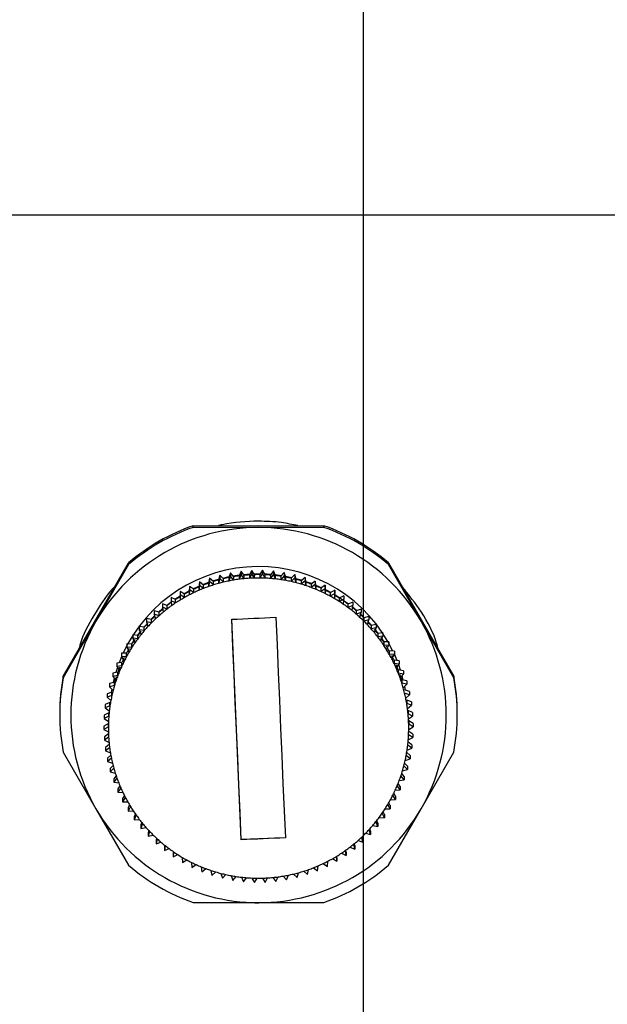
# Model space of a CAD drawing. Header units: millimetres. Extents: x 0 to 1260, y 0 to 891.
# Tile 16 of 56: x 169 to 195, y 655 to 700. Entities that reach past the tile are written whole.
import ezdxf

# ---------------------------------------------------------------- set-up
doc = ezdxf.new("R2010")
doc.units = ezdxf.units.MM
doc.header["$LTSCALE"] = 3
doc.layers.add('FORMAT', color=7, linetype='Continuous')
doc.styles.add('SLDTEXTSTYLE0', font='TXT', dxfattribs={"width": 0.605})
doc.dimstyles.new('SLDDIMSTYLE0', dxfattribs={"dimtxt": 7.704956, "dimasz": 9.906, "dimexe": 0, "dimexo": 0.0625, "dimgap": 1.926239, "dimtad": 1, "dimdec": 1, "dimrnd": 1e-09, "dimzin": 12, "dimdsep": 46, "dimtxsty": 'SLDTEXTSTYLE0', "dimsah": 1, "dimcen": 0.09, "dimadec": 0, "dimazin": 3, "dimtfac": 1, "dimtdec": 1, "dimtmove": 0, "dimatfit": 0, "dimfxl": 1, "dimfrac": 2, "dimtolj": 1, "dimtzin": 12, "dimarcsym": 0})
doc.dimstyles.new('SLDDIMSTYLE4', dxfattribs={"dimtxt": 7.704956, "dimasz": 9.906, "dimexe": 0, "dimexo": 0.0625, "dimgap": 1.926239, "dimtad": 1, "dimdec": 1, "dimrnd": 1e-09, "dimzin": 12, "dimdsep": 46, "dimtxsty": 'SLDTEXTSTYLE0', "dimblk2": 'DOT', "dimsah": 1, "dimcen": 0.09, "dimadec": 0, "dimazin": 3, "dimtfac": 1, "dimtdec": 1, "dimtmove": 0, "dimatfit": 0, "dimfxl": 1, "dimfrac": 2, "dimtolj": 1, "dimtzin": 12, "dimarcsym": 0})

# ---------------------------------------------------------------- blocks, each defined once
blk = doc.blocks.new('_Dot')
at = {"color": 0, "linetype": 'ByBlock', "lineweight": -2}
blk.add_line((-0.5, 0), (-1, 0), dxfattribs=at)
at = {"color": 0, "linetype": 'ByBlock', "const_width": 0.5}
blk.add_lwpolyline([(-0.25, 0, 1), (0.25, 0, 1)], format="xyb", close=True, dxfattribs=at)
blk = doc.blocks.new('_D_5')
at = {"layer": 'FORMAT'}
for p, q in [((143.091, 770.74), (140.446, 770.74)), ((140.446, 770.74), (140.446, 758.907)), ((169.55, 770.74), (172.196, 770.74)), ((172.196, 770.74), (172.196, 758.907)), ((184.421, 641.467), (184.421, 760.143)), ((217.921, 641.467), (217.921, 760.143)), ((140.446, 758.907), (143.091, 758.907)), ((172.196, 758.907), (169.55, 758.907)), ((184.421, 757.143), (134.86, 757.143)), ((184.421, 757.143), (217.921, 757.143)), ((217.921, 757.143), (236.971, 757.143))]:
    blk.add_line(p, q, dxfattribs=at)
blk.add_solid([(184.421, 757.143), (174.515, 758.667), (174.515, 755.619)], dxfattribs=at)
at = {"layer": 'FORMAT', "xscale": 3.048, "yscale": 3.048, "rotation": 180}
blk.add_blockref('_Dot', (217.921, 757.143, 94.894), dxfattribs=at)
at = {"layer": 'FORMAT', "char_height": 7.9375, "attachment_point": 1, "style": 'SLDTEXTSTYLE0'}
for s, insert in [('33,5', (146.031, 782.736)), ('1,319', (143.091, 769.139))]:
    blk.add_mtext(s, dxfattribs=dict(at, insert=insert))
blk = doc.blocks.new('_D_7')
at = {"layer": 'FORMAT'}
for p, q in [((131.786, 641.467), (131.786, 660.517)), ((184.421, 641.467), (128.786, 641.467)), ((131.786, 641.467), (131.786, 607)), ((118.189, 637.463), (118.189, 640.109)), ((118.189, 640.109), (130.022, 640.109)), ((130.022, 640.109), (130.022, 637.463)), ((118.189, 611.005), (118.189, 608.359)), ((130.022, 608.359), (130.022, 611.005)), ((118.189, 608.359), (130.022, 608.359)), ((197.921, 607), (128.786, 607)), ((131.786, 607), (131.786, 587.95))]:
    blk.add_line(p, q, dxfattribs=at)
for points in [[(131.786, 641.467), (133.31, 651.373), (130.262, 651.373)], [(131.786, 607), (130.262, 597.094), (133.31, 597.094)]]:
    blk.add_solid(points, dxfattribs=at)
at = {"layer": 'FORMAT', "char_height": 7.9375, "attachment_point": 1, "rotation": 90, "style": 'SLDTEXTSTYLE0'}
for s, insert in [('1,357', (119.79, 611.005)), ('34,5', (106.193, 613.944))]:
    blk.add_mtext(s, dxfattribs=dict(at, insert=insert))

msp = doc.modelspace()

# ---------------------------------------------------------------- linework, layer by layer
at = {"color": 7, "linetype": 'Continuous', "lineweight": 25}
for p, q in [((148.676171, 690.95081), (287.111407, 690.95081)), ((176.713131, 676.884064), (179.671171, 676.889908)), ((176.713131, 676.808513), (176.713131, 676.884064)), ((179.671171, 676.802669), (176.713131, 676.808513)), ((179.671171, 676.889908), (182.629211, 676.884064)), ((182.629211, 676.808513), (179.671171, 676.802669)), ((182.629211, 676.884064), (182.629211, 676.808513)), ((172.309955, 672.643953), (173.788975, 675.197409)), ((173.788975, 675.121858), (172.309955, 672.556714)), ((173.788975, 675.197409), (173.788975, 675.121858)), ((179.368499, 674.861363), (179.261256, 674.655739)), ((179.368499, 674.861363), (179.368499, 674.708695)), ((179.493123, 674.665764), (179.368499, 674.861363)), ((179.857075, 674.865436), (179.735736, 674.667787)), ((179.857075, 674.865436), (179.857075, 674.712768)), ((179.967738, 674.661629), (179.857075, 674.865436)), ((185.553367, 675.121858), (185.553367, 675.197409)), ((185.553367, 675.197409), (187.032387, 672.643953)), ((187.032387, 672.556714), (185.553367, 675.121858)), ((177.452567, 674.507358), (177.40621, 674.280167)), ((177.452567, 674.507358), (177.452567, 674.35469)), ((177.626329, 674.353655), (177.452567, 674.507358)), ((177.590181, 674.38563), (177.872276, 674.470216)), ((177.921092, 674.645815), (177.858986, 674.422409)), ((177.921092, 674.493147), (177.858986, 674.269741)), ((177.858986, 674.422409), (177.858986, 674.269741)), ((177.921092, 674.645815), (177.921092, 674.493147)), ((178.083699, 674.480377), (177.921092, 674.645815)), ((178.083699, 674.327709), (177.921092, 674.493147)), ((178.048374, 674.516317), (178.337792, 674.581224)), ((178.083699, 674.327709), (178.083699, 674.480377)), ((178.398144, 674.751284), (178.32059, 674.53275)), ((178.398144, 674.598616), (178.32059, 674.380082)), ((178.32059, 674.53275), (178.32059, 674.380082)), ((178.398144, 674.751284), (178.398144, 674.598616)), ((178.548803, 674.574917), (178.398144, 674.751284)), ((178.548803, 674.422249), (178.398144, 674.598616)), ((178.515032, 674.61445), (178.809826, 674.658974)), ((178.548803, 674.422249), (178.548803, 674.574917)), ((178.881398, 674.82325), (178.788774, 674.610653)), ((178.881398, 674.670582), (178.788774, 674.457985)), ((178.788774, 674.610653), (178.788774, 674.457985)), ((178.881398, 674.82325), (178.881398, 674.670582)), ((179.019375, 674.636813), (178.881398, 674.82325)), ((179.019375, 674.484145), (178.881398, 674.670582)), ((178.987816, 674.679457), (179.285965, 674.703114)), ((179.019375, 674.484145), (179.019375, 674.636813)), ((179.368499, 674.708695), (179.261256, 674.503071)), ((179.261256, 674.655739), (179.261256, 674.503071)), ((179.493123, 674.513096), (179.368499, 674.708695)), ((179.464341, 674.710937), (179.763781, 674.713469)), ((179.493123, 674.513096), (179.493123, 674.665764)), ((179.857075, 674.712768), (179.735736, 674.515119)), ((179.735736, 674.667787), (179.735736, 674.515119)), ((179.967738, 674.508962), (179.857075, 674.712768)), ((179.967738, 674.508962), (179.967738, 674.661629)), ((180.344745, 674.835451), (180.209902, 674.64674)), ((180.344745, 674.682783), (180.209902, 674.494072)), ((180.209902, 674.64674), (180.209902, 674.494072)), ((180.344745, 674.835451), (180.344745, 674.682783)), ((180.440908, 674.624429), (180.344745, 674.835451)), ((180.440908, 674.471761), (180.344745, 674.682783)), ((180.418959, 674.672594), (180.714741, 674.633023)), ((180.440908, 674.471761), (180.440908, 674.624429)), ((180.829134, 674.771553), (180.681442, 674.592699)), ((180.829134, 674.618886), (180.681442, 674.440031)), ((180.681442, 674.592699), (180.681442, 674.440031)), ((180.829134, 674.771553), (180.829134, 674.618886)), ((180.910328, 674.554343), (180.829134, 674.771553)), ((180.910328, 674.401675), (180.829134, 674.618886)), ((180.892195, 674.602854), (181.183078, 674.542765)), ((180.910328, 674.401675), (180.910328, 674.554343)), ((181.307881, 674.674054), (181.148061, 674.505928)), ((181.307881, 674.521386), (181.148061, 674.35326)), ((181.148061, 674.505928), (181.148061, 674.35326)), ((181.307881, 674.674054), (181.307881, 674.521386)), ((181.373712, 674.451715), (181.307881, 674.674054)), ((181.373712, 674.299047), (181.307881, 674.521386)), ((181.373712, 674.299047), (181.373712, 674.451715)), ((181.778654, 674.543429), (181.607485, 674.38685)), ((181.778654, 674.543429), (181.778654, 674.390761)), ((181.8288, 674.317043), (181.778654, 674.543429)), ((176.550173, 674.134332), (176.535916, 673.902907)), ((176.550173, 673.981664), (176.535916, 673.750239)), ((176.550173, 674.134332), (176.550173, 673.981664)), ((176.743655, 674.006284), (176.550173, 674.134332)), ((176.743655, 673.853617), (176.550173, 673.981664)), ((176.70826, 674.029709), (176.970287, 674.150732)), ((176.743655, 673.853617), (176.743655, 674.006284)), ((176.99485, 674.336586), (176.96447, 674.106718)), ((176.99485, 674.183918), (176.96447, 673.954051)), ((176.96447, 674.106718), (176.96447, 673.954051)), ((176.99485, 674.336586), (176.99485, 674.183918)), ((177.178921, 674.195367), (176.99485, 674.336586)), ((177.178921, 674.042699), (176.99485, 674.183918)), ((177.142737, 674.223127), (177.415661, 674.326483)), ((177.178921, 674.042699), (177.178921, 674.195367)), ((177.452567, 674.35469), (177.40621, 674.1275)), ((177.40621, 674.280167), (177.40621, 674.1275)), ((177.626329, 674.200987), (177.452567, 674.35469)), ((177.626329, 674.200987), (177.626329, 674.353655)), ((181.778654, 674.390761), (181.607485, 674.234182)), ((181.607485, 674.38685), (181.607485, 674.234182)), ((181.8288, 674.164375), (181.778654, 674.390761)), ((181.818445, 674.36379), (182.093724, 674.264828)), ((181.8288, 674.164375), (181.8288, 674.317043)), ((182.23916, 674.380313), (182.057475, 674.236044)), ((182.057475, 674.236044), (182.057475, 674.083376)), ((182.23916, 674.227645), (182.057475, 674.083376)), ((182.23916, 674.380313), (182.23916, 674.227645)), ((182.273377, 674.150984), (182.23916, 674.380313)), ((182.273377, 673.998316), (182.23916, 674.227645)), ((182.266717, 674.19562), (182.531499, 674.078711)), ((182.273377, 673.998316), (182.273377, 674.150984)), ((182.687155, 674.185502), (182.495839, 674.054246)), ((182.495839, 674.054246), (182.495839, 673.901578)), ((182.687155, 674.032834), (182.495839, 673.901578)), ((182.687155, 674.185502), (182.687155, 674.032834)), ((182.705276, 673.954347), (182.687155, 674.185502)), ((182.705276, 673.801679), (182.687155, 674.032834)), ((182.702004, 673.996085), (182.954671, 673.862467)), ((175.708525, 673.639466), (175.708525, 673.486799)), ((175.917962, 673.539567), (175.708525, 673.639466)), ((175.886674, 673.554491), (176.121058, 673.706074)), ((175.917962, 673.386899), (175.917962, 673.539567)), ((176.1207, 673.901581), (176.1207, 673.748913)), ((176.322652, 673.787329), (176.1207, 673.901581)), ((176.1207, 673.748913), (176.122637, 673.517058)), ((176.322652, 673.634661), (176.1207, 673.748913)), ((176.288889, 673.80643), (176.538438, 673.943841)), ((176.322652, 673.634661), (176.322652, 673.787329)), ((176.535916, 673.902907), (176.535916, 673.750239)), ((182.705276, 673.801679), (182.705276, 673.954347)), ((183.120456, 673.959944), (182.920442, 673.842341)), ((182.920442, 673.842341), (182.920442, 673.689674)), ((183.120456, 673.807277), (182.920442, 673.689674)), ((183.120456, 673.959944), (183.120456, 673.807277)), ((183.122393, 673.72809), (183.120456, 673.959944)), ((183.122393, 673.575422), (183.120456, 673.807277)), ((183.122075, 673.766193), (183.749019, 673.34441)), ((183.122393, 673.575422), (183.122393, 673.72809)), ((183.536953, 673.70474), (183.329214, 673.601362)), ((183.329214, 673.601362), (183.329214, 673.448694)), ((183.536953, 673.552072), (183.329214, 673.448694)), ((183.522696, 673.320647), (183.536953, 673.552072)), ((183.536953, 673.70474), (183.536953, 673.552072)), ((175.141401, 672.970132), (175.325495, 673.130649)), ((175.315655, 673.349266), (175.315655, 673.196598)), ((175.531558, 673.264206), (175.315655, 673.349266)), ((175.315655, 673.196598), (175.349872, 672.96727)), ((175.531558, 673.111538), (175.315655, 673.196598)), ((175.531558, 673.111538), (175.531558, 673.264206)), ((175.708525, 673.486799), (175.726646, 673.255644)), ((175.917962, 673.386899), (175.708525, 673.486799)), ((183.934616, 673.421131), (183.720165, 673.332483)), ((183.720165, 673.332483), (183.720165, 673.179815)), ((183.934616, 673.268463), (183.720165, 673.179815)), ((183.904235, 673.038596), (183.934616, 673.268463)), ((183.926286, 673.205436), (184.116351, 673.045346)), ((183.934616, 673.421131), (183.934616, 673.268463)), ((184.311508, 673.1105), (184.09139, 673.037013)), ((184.311508, 673.1105), (184.311508, 672.957832)), ((170.830935, 670.07881), (172.309955, 672.643953)), ((174.595386, 672.690393), (174.595386, 672.537725)), ((174.821036, 672.63618), (174.595386, 672.690393)), ((174.801909, 672.640776), (174.961387, 672.801258)), ((174.821036, 672.483512), (174.821036, 672.63618)), ((174.944006, 673.032394), (174.944006, 672.879726)), ((175.165321, 672.962587), (174.944006, 673.032394)), ((174.944006, 672.879726), (174.994151, 672.653341)), ((175.165321, 672.809919), (174.944006, 672.879726)), ((175.165321, 672.809919), (175.165321, 672.962587)), ((178.8883, 662.670683), (178.455912, 672.651822)), ((184.09139, 673.037013), (184.09139, 672.884345)), ((184.311508, 672.957832), (184.09139, 672.884345)), ((184.265151, 672.730642), (184.311508, 672.957832)), ((184.665793, 672.77436), (184.441079, 672.716392)), ((184.441079, 672.716392), (184.441079, 672.563724)), ((184.665793, 672.77436), (184.665793, 672.621692)), ((187.032387, 672.643953), (188.511407, 670.07881)), ((172.309955, 672.556714), (170.830935, 670.003259)), ((174.271495, 672.32493), (174.271495, 672.172262)), ((174.500381, 672.286575), (174.271495, 672.32493)), ((174.500381, 672.133907), (174.500381, 672.286575)), ((174.821036, 672.483512), (174.595386, 672.537725)), ((174.595386, 672.537725), (174.661217, 672.315386)), ((184.665793, 672.621692), (184.441079, 672.563724)), ((184.603686, 672.398286), (184.665793, 672.621692)), ((184.641279, 672.533514), (184.782578, 672.374962)), ((184.995744, 672.414349), (184.767531, 672.372182)), ((184.767531, 672.372182), (184.767531, 672.219514)), ((184.995744, 672.261681), (184.767531, 672.219514)), ((184.91819, 672.043147), (184.995744, 672.261681)), ((184.995744, 672.414349), (184.995744, 672.261681)), ((188.511407, 670.003259), (187.032387, 672.556714)), ((173.973911, 671.937786), (173.973911, 671.785118)), ((174.204918, 671.915475), (173.973911, 671.937786)), ((174.204918, 671.762807), (173.973911, 671.785118)), ((173.973911, 671.785118), (174.070074, 671.574095)), ((174.197202, 671.91622), (174.310344, 672.068335)), ((174.204918, 671.762807), (174.204918, 671.915475)), ((174.500381, 672.133907), (174.271495, 672.172262)), ((174.271495, 672.172262), (174.35269, 671.955052)), ((184.959929, 672.160762), (185.078342, 672.007103)), ((185.299755, 672.03222), (185.069153, 672.006061)), ((185.069153, 672.006061), (185.069153, 671.853393)), ((185.299755, 671.879553), (185.069153, 671.853393)), ((185.20713, 671.666956), (185.299755, 671.879553)), ((185.299755, 672.03222), (185.299755, 671.879553)), ((173.704083, 671.530845), (173.704083, 671.378177)), ((173.936085, 671.524688), (173.704083, 671.530845)), ((173.936085, 671.37202), (173.704083, 671.378177)), ((173.704083, 671.378177), (173.814746, 671.17437)), ((173.934785, 671.524722), (174.026859, 671.668928)), ((173.936085, 671.37202), (173.936085, 671.524688)), ((185.576343, 671.629836), (185.344477, 671.619811)), ((185.344477, 671.619811), (185.344477, 671.467143)), ((185.576343, 671.477168), (185.344477, 671.467143)), ((185.469101, 671.271544), (185.576343, 671.477168)), ((185.576343, 671.629836), (185.576343, 671.477168)), ((173.467551, 670.946794), (173.358812, 670.677619)), ((173.695193, 671.116117), (173.463327, 671.106092)), ((173.463327, 671.106092), (173.463327, 670.953424)), ((173.695193, 670.96345), (173.463327, 670.953424)), ((173.463327, 670.953424), (173.587951, 670.757826)), ((173.695193, 670.96345), (173.695193, 671.116117)), ((185.592161, 671.215314), (185.592161, 671.062646)), ((185.824163, 671.209156), (185.592161, 671.215314)), ((185.824163, 671.056489), (185.592161, 671.062646)), ((185.702824, 670.858839), (185.824163, 671.056489)), ((185.824163, 671.209156), (185.824163, 671.056489)), ((185.943045, 670.781789), (185.824163, 671.061771)), ((173.284158, 670.470575), (173.208789, 670.236484)), ((173.483416, 670.691755), (173.252814, 670.665595)), ((173.252814, 670.665595), (173.252814, 670.512927)), ((173.483416, 670.539087), (173.252814, 670.512927)), ((173.252814, 670.512927), (173.390792, 670.32649)), ((173.483416, 670.539087), (173.483416, 670.691755)), ((185.810999, 670.794542), (185.810999, 670.641874)), ((186.042005, 670.772231), (185.810999, 670.794542)), ((186.042005, 670.619563), (185.810999, 670.641874)), ((185.907162, 670.430852), (186.042005, 670.619563)), ((186.100528, 670.342685), (186.017682, 670.585523)), ((186.042005, 670.772231), (186.042005, 670.619563)), ((170.830935, 670.003259), (170.830935, 670.07881)), ((173.301784, 670.253667), (173.073571, 670.2115)), ((173.073571, 670.2115), (173.073571, 670.058832)), ((173.301784, 670.100999), (173.073571, 670.058832)), ((173.073571, 670.058832), (173.22423, 669.882465)), ((173.137794, 669.983651), (173.09011, 669.788234)), ((173.301784, 670.100999), (173.301784, 670.253667)), ((185.999924, 670.359544), (185.999924, 670.206876)), ((186.22881, 670.321189), (185.999924, 670.359544)), ((186.22881, 670.168521), (185.999924, 670.206876)), ((186.081118, 669.989666), (186.22881, 670.168521)), ((186.226717, 669.895934), (186.172952, 670.100877)), ((186.22881, 670.321189), (186.22881, 670.168521)), ((188.511407, 670.07881), (188.511407, 670.003259)), ((173.151184, 669.803989), (172.926471, 669.74602)), ((172.926471, 669.74602), (172.926471, 669.593353)), ((173.151184, 669.651321), (172.926471, 669.593353)), ((172.926471, 669.593353), (173.089077, 669.427915)), ((173.151184, 669.651321), (173.151184, 669.803989)), ((186.158016, 669.912439), (186.158016, 669.759772)), ((186.383666, 669.858226), (186.158016, 669.912439)), ((186.383666, 669.705559), (186.158016, 669.759772)), ((186.223846, 669.537432), (186.383666, 669.705559)), ((186.321464, 669.443749), (186.29081, 669.607876)), ((186.383666, 669.858226), (186.383666, 669.705559)), ((173.032348, 669.34491), (172.81223, 669.271423)), ((172.81223, 669.271423), (172.81223, 669.118755)), ((173.032348, 669.192242), (172.81223, 669.118755)), ((172.81223, 669.118755), (172.985992, 668.965052)), ((173.02893, 669.48911), (173.002885, 669.335074)), ((173.032348, 669.192242), (173.032348, 669.34491)), ((186.50582, 669.3856), (186.284504, 669.455407)), ((186.50582, 669.232932), (186.284504, 669.302739)), ((186.33465, 669.076353), (186.50582, 669.232932)), ((186.50582, 669.3856), (186.50582, 669.232932)), ((172.945856, 668.878668), (172.731405, 668.79002)), ((172.731405, 668.79002), (172.731405, 668.637352)), ((172.945856, 668.726001), (172.731405, 668.637352)), ((172.731405, 668.637352), (172.915476, 668.496133)), ((172.945856, 668.726001), (172.945856, 668.878668)), ((186.378773, 668.990672), (186.378773, 668.838004)), ((186.594676, 668.905612), (186.378773, 668.990672)), ((186.594676, 668.752944), (186.378773, 668.838004)), ((186.41299, 668.608675), (186.594676, 668.752944)), ((186.594676, 668.905612), (186.594676, 668.752944)), ((170.671171, 668.392154), (170.671171, 668.316603)), ((172.89213, 668.407535), (172.684391, 668.304157)), ((172.684391, 668.304157), (172.684391, 668.151489)), ((172.89213, 668.254867), (172.684391, 668.151489)), ((172.89213, 668.254867), (172.89213, 668.407535)), ((186.440364, 668.5205), (186.440364, 668.367832)), ((186.649801, 668.420601), (186.440364, 668.5205)), ((186.649801, 668.267933), (186.440364, 668.367832)), ((186.458485, 668.136677), (186.649801, 668.267933)), ((186.649801, 668.420601), (186.649801, 668.267933)), ((188.671171, 668.316603), (188.671171, 668.392154)), ((172.871429, 667.933805), (172.671415, 667.816202)), ((172.671415, 667.816202), (172.671415, 667.663534)), ((172.871429, 667.781137), (172.671415, 667.663534)), ((172.684391, 668.151489), (172.877873, 668.023442)), ((172.871429, 667.781137), (172.871429, 667.933805)), ((186.468976, 668.047181), (186.468976, 667.894513)), ((186.670927, 667.932929), (186.468976, 668.047181)), ((186.670927, 667.780261), (186.468976, 667.894513)), ((186.470912, 667.662658), (186.670927, 667.780261)), ((186.670927, 667.932929), (186.670927, 667.780261)), ((172.671415, 667.663534), (172.873366, 667.549282)), ((172.876433, 667.454692), (172.692541, 667.32853)), ((172.692541, 667.32853), (172.692541, 667.175862)), ((172.883857, 667.307118), (172.692541, 667.175862)), ((186.450212, 667.188928), (186.657951, 667.292306)), ((186.657951, 667.292306), (186.464469, 667.420353)), ((186.657951, 667.444974), (186.469465, 667.569715)), ((186.657951, 667.444974), (186.657951, 667.292306)), ((172.692541, 667.175862), (172.901978, 667.075963)), ((172.912462, 666.974376), (172.747666, 666.843519)), ((172.747666, 666.843519), (172.747666, 666.690851)), ((172.929352, 666.83512), (172.747666, 666.690851)), ((186.610936, 666.806443), (186.426866, 666.947662)), ((186.610936, 666.959111), (186.4416, 667.089026)), ((186.610936, 666.959111), (186.610936, 666.806443)), ((170.830935, 666.629948), (172.309955, 664.064804)), ((172.747666, 666.690851), (172.963568, 666.605791)), ((172.982589, 666.497147), (172.836522, 666.363531)), ((186.530112, 666.32504), (186.35635, 666.478743)), ((186.530112, 666.477708), (186.379612, 666.610834)), ((186.396485, 666.717795), (186.610936, 666.806443)), ((186.530112, 666.477708), (186.530112, 666.32504)), ((187.032387, 664.064804), (188.511407, 666.629948)), ((173.007692, 666.367442), (172.836522, 666.210863)), ((172.836522, 666.363531), (172.836522, 666.210863)), ((172.836522, 666.210863), (173.057838, 666.141056)), ((173.086594, 666.025471), (172.958676, 665.890905)), ((186.415871, 665.850443), (186.253265, 666.015881)), ((186.415871, 666.00311), (186.283677, 666.137607)), ((186.309993, 666.251553), (186.530112, 666.32504)), ((186.415871, 666.00311), (186.415871, 665.850443)), ((173.118496, 665.906363), (172.958676, 665.738237)), ((172.958676, 665.890905), (172.958676, 665.738237)), ((172.958676, 665.738237), (173.184326, 665.684024)), ((173.224071, 665.561804), (173.113532, 665.427942)), ((186.268771, 665.384963), (186.118112, 665.56133)), ((186.268771, 665.537631), (186.154156, 665.671803)), ((186.191158, 665.792474), (186.415871, 665.850443)), ((186.268771, 665.537631), (186.268771, 665.384963)), ((173.261224, 665.454129), (173.113532, 665.275274)), ((173.113532, 665.427942), (173.113532, 665.275274)), ((173.113532, 665.275274), (173.342418, 665.236919)), ((173.394426, 665.108576), (173.300337, 664.9769)), ((186.089528, 664.930868), (185.95155, 665.117305)), ((186.089528, 665.083536), (185.991598, 665.21586)), ((186.040558, 665.342796), (186.268771, 665.384963)), ((186.089528, 665.083536), (186.089528, 664.930868)), ((173.43518, 665.012944), (173.300337, 664.824232)), ((173.300337, 664.9769), (173.300337, 664.824232)), ((173.300337, 664.824232), (173.531343, 664.801921)), ((173.596882, 664.668173), (173.518179, 664.539974)), ((185.879015, 664.490371), (185.754391, 664.685969)), ((185.879015, 664.643039), (185.796737, 664.772176)), ((185.858926, 664.904708), (186.089528, 664.930868)), ((185.879015, 664.643039), (185.879015, 664.490371)), ((173.639518, 664.584956), (173.518179, 664.387307)), ((173.518179, 664.539974), (173.518179, 664.387307)), ((173.518179, 664.387307), (173.750181, 664.381149)), ((173.830478, 664.242927), (173.765999, 664.119295)), ((173.873241, 664.172251), (173.765999, 663.966627)), ((185.638258, 664.065618), (185.527596, 664.269425)), ((185.638258, 664.218286), (185.570488, 664.343097)), ((185.638258, 664.218286), (185.638258, 664.065618)), ((185.647149, 664.480346), (185.879015, 664.490371)), ((172.309955, 664.064804), (173.788975, 661.511349)), ((173.765999, 664.119295), (173.765999, 663.966627)), ((173.765999, 663.966627), (173.997865, 663.976652)), ((174.094078, 663.835095), (174.042587, 663.716911)), ((174.135211, 663.776839), (174.042587, 663.564243)), ((174.042587, 663.716911), (174.042587, 663.564243)), ((185.368431, 663.658677), (185.272268, 663.8697)), ((185.368431, 663.811345), (185.313949, 663.930901)), ((185.368431, 663.811345), (185.368431, 663.658677)), ((185.406257, 664.071775), (185.638258, 664.065618)), ((185.553367, 661.511349), (187.032387, 664.064804)), ((174.042587, 663.564243), (174.273189, 663.590403)), ((174.386369, 663.44685), (174.346598, 663.334782)), ((174.424152, 663.400648), (174.346598, 663.182114)), ((174.346598, 663.334782), (174.346598, 663.182114)), ((184.841961, 663.309888), (185.070847, 663.271533)), ((185.070847, 663.271533), (184.989652, 663.488743)), ((185.070847, 663.424201), (185.02839, 663.537781)), ((185.070847, 663.424201), (185.070847, 663.271533)), ((185.137424, 663.680988), (185.368431, 663.658677)), ((174.346598, 663.182114), (174.574811, 663.224281)), ((174.705876, 663.080263), (174.676549, 662.974771)), ((174.738656, 663.045509), (174.676549, 662.822103)), ((174.676549, 662.974771), (174.676549, 662.822103)), ((174.676549, 662.822103), (174.901262, 662.880071)), ((184.521305, 662.960283), (184.746956, 662.90607)), ((184.746956, 662.90607), (184.681125, 663.128409)), ((184.746956, 663.058738), (184.715247, 663.165833)), ((184.746956, 663.058738), (184.746956, 662.90607)), ((175.050964, 662.737289), (175.030834, 662.638631)), ((175.077191, 662.713153), (175.030834, 662.485963)), ((175.030834, 662.638631), (175.030834, 662.485963)), ((175.030834, 662.485963), (175.250952, 662.55945)), ((175.419853, 662.419756), (175.407726, 662.328)), ((175.438107, 662.405199), (175.407726, 662.175332)), ((180.88643, 662.757078), (178.8883, 662.670683)), ((178.8883, 662.668805), (178.8883, 662.670683)), ((184.026686, 662.247197), (183.99247, 662.476526)), ((184.026686, 662.399865), (184.01275, 662.493267)), ((184.026686, 662.399865), (184.026686, 662.247197)), ((184.177021, 662.633876), (184.398336, 662.564069)), ((184.398336, 662.564069), (184.34819, 662.790455)), ((184.398336, 662.716737), (184.376118, 662.817042)), ((184.398336, 662.716737), (184.398336, 662.564069)), ((175.407726, 662.328), (175.407726, 662.175332)), ((175.407726, 662.175332), (175.622177, 662.26398)), ((175.810623, 662.129354), (175.805389, 662.044391)), ((175.819645, 662.123148), (175.805389, 661.891723)), ((175.805389, 662.044391), (175.805389, 661.891723)), ((175.805389, 661.891723), (176.013128, 661.995101)), ((183.221642, 661.694882), (183.219705, 661.926737)), ((183.221642, 661.84755), (183.220974, 661.927513)), ((183.42438, 662.056896), (183.633817, 661.956997)), ((183.633817, 661.956997), (183.615696, 662.188151)), ((183.633817, 662.109664), (183.627031, 662.196233)), ((183.633817, 662.109664), (183.633817, 661.956997)), ((183.810784, 662.332257), (184.026686, 662.247197)), ((176.219949, 661.868373), (176.221886, 661.636519)), ((176.221886, 661.636519), (176.4219, 661.754122)), ((176.637066, 661.642116), (176.655187, 661.410961)), ((176.655187, 661.410961), (176.846503, 661.542217)), ((182.347491, 661.259877), (182.377872, 661.489745)), ((182.598687, 661.590179), (182.792169, 661.462131)), ((182.792169, 661.462131), (182.806426, 661.693556)), ((183.01969, 661.809134), (183.221642, 661.694882)), ((183.221642, 661.84755), (183.221642, 661.694882)), ((177.068965, 661.445479), (177.103182, 661.21615)), ((177.103182, 661.21615), (177.284867, 661.360419)), ((177.513542, 661.27942), (177.563688, 661.053035)), ((177.563688, 661.053035), (177.734857, 661.209614)), ((177.96863, 661.144748), (178.034461, 660.922409)), ((178.034461, 660.922409), (178.194281, 661.090535)), ((178.432013, 661.04212), (178.513208, 660.82491)), ((180.944198, 660.845179), (181.021752, 661.063713)), ((181.258643, 661.116086), (181.421249, 660.950648)), ((181.421249, 660.950648), (181.483356, 661.174054)), ((181.716013, 661.242808), (181.889775, 661.089105)), ((181.889775, 661.089105), (181.936131, 661.316296)), ((182.163421, 661.401096), (182.347491, 661.259877)), ((178.513208, 660.82491), (178.660899, 661.003764)), ((178.901434, 660.972034), (178.997597, 660.761012)), ((178.997597, 660.761012), (179.13244, 660.949723)), ((179.374604, 660.934834), (179.485267, 660.731027)), ((179.485267, 660.731027), (179.606606, 660.928676)), ((179.849219, 660.930699), (179.973843, 660.7351)), ((179.973843, 660.7351), (180.081085, 660.940724)), ((180.322967, 660.95965), (180.460944, 660.773213)), ((180.460944, 660.773213), (180.553568, 660.98581)), ((180.793539, 661.021546), (180.944198, 660.845179)), ((176.713131, 659.824693), (179.671171, 659.818849)), ((179.327078, 659.819529), (179.671171, 659.798899)), ((179.671171, 659.818849), (182.629211, 659.824693))]:
    msp.add_line(p, q, dxfattribs=at)
at = {"color": 7, "linetype": 'Continuous', "lineweight": 25, "flags": 128}
for points in [[(179.942198, 674.708665), (180.063649, 674.702695), (180.240845, 674.690044)], [(181.359487, 674.499756), (181.607093, 674.430803), (181.643506, 674.4198)], [(175.503564, 673.275235), (175.64035, 673.379706), (175.712757, 673.432815)], [(178.455912, 672.649944), (178.705576, 672.660325), (178.955327, 672.670828), (179.205137, 672.681453), (179.454977, 672.692196), (179.704816, 672.703058), (179.954626, 672.714036), (180.204378, 672.72513), (180.454041, 672.736339)], [(178.8883, 662.668805), (178.834793, 663.893755), (178.780822, 665.132294), (178.726542, 666.380896), (178.672106, 667.636004), (178.617671, 668.894044), (178.56339, 670.151433), (178.509419, 671.404589), (178.455912, 672.649944)], [(180.454041, 672.736339), (180.507549, 671.490984), (180.56152, 670.237828), (180.6158, 668.980439), (180.670236, 667.7224), (180.724671, 666.467292), (180.778952, 665.21869), (180.832922, 663.98015), (180.88643, 662.7552)], [(184.296115, 672.882392), (184.303302, 672.875627), (184.461414, 672.721638)], [(174.486687, 672.28887), (174.500371, 672.305215), (174.6224, 672.446488)], [(185.250385, 671.766237), (185.310714, 671.676183), (185.347344, 671.619935)], [(180.88643, 662.7552), (180.636766, 662.743992), (180.387015, 662.732898), (180.137205, 662.721919), (179.887365, 662.711057), (179.637526, 662.700314), (179.387715, 662.68969), (179.137964, 662.679186), (178.8883, 662.668805)]]:
    msp.add_lwpolyline(points, dxfattribs=at)
at = {"color": 7, "linetype": 'Continuous', "lineweight": 25}
for centre, radius, start, end in [((179.669645, 668.301264), 8.501406, 89.9897167, 149.9630452), ((179.6691, 668.381164), 9.002059, 109.1696218, 130.7831401), ((179.6691, 668.305613), 9.002059, 109.1696218, 130.7831401), ((179.672697, 668.301264), 8.501406, 30.0369548, 90.0102833), ((179.673242, 668.381164), 9.002059, 49.2168599, 70.8303782), ((179.673242, 668.305613), 9.002059, 49.2168599, 70.8303782), ((179.671193, 668.2808), 6.752307, 25.7188751, 155.2342624), ((179.670876, 667.863147), 6.804914, 105.4419559, 107.4847273), ((179.671041, 667.862512), 6.80557, 101.4453506, 103.4879908), ((179.671093, 667.709585), 6.805835, 99.4914947, 101.445352), ((179.67113, 667.862036), 6.806055, 97.4489518, 99.4914951), ((179.67113, 667.709368), 6.806055, 97.4489518, 99.4914951), ((179.671152, 667.709195), 6.80623, 95.4951714, 97.4489531), ((179.671165, 667.861735), 6.806359, 93.4526895, 95.495172), ((179.671165, 667.709067), 6.806359, 93.4526895, 95.495172), ((179.67117, 667.708985), 6.806441, 91.4989493, 93.4526906), ((179.671171, 667.861618), 6.806476, 89.4564911, 91.4989501), ((179.671171, 667.70895), 6.806476, 89.4564911, 91.4989501), ((179.671171, 667.708962), 6.806463, 87.5027549, 89.456492), ((179.671174, 667.86169), 6.806404, 85.4602825, 87.502756), ((179.671174, 667.709022), 6.806404, 85.4602825, 87.502756), ((179.671182, 667.709128), 6.806297, 83.5065144, 85.4602832), ((179.6712, 667.861948), 6.806144, 81.4639903, 83.5065156), ((179.6712, 667.70928), 6.806144, 81.4639903, 83.5065156), ((179.671229, 667.709476), 6.805946, 79.5101546, 81.4639907), ((179.671274, 667.862383), 6.805702, 77.4675422, 79.510156), ((179.671419, 667.862982), 6.805086, 73.4708692, 75.5136062), ((179.670251, 667.864804), 6.803143, 113.4360447, 115.4791708), ((179.670448, 667.711681), 6.803638, 111.4817685, 113.4360464), ((179.670617, 667.863919), 6.8041, 109.4388337, 111.4817681), ((179.670617, 667.711252), 6.8041, 109.4388337, 111.4817681), ((179.670759, 667.71085), 6.804526, 107.4847274, 109.4388353), ((179.670876, 667.710479), 6.804914, 105.4419559, 107.4847273), ((179.670969, 667.710143), 6.805263, 103.4879907, 105.4419574), ((179.671041, 667.709845), 6.80557, 101.4453506, 103.4879908), ((179.671274, 667.709716), 6.805702, 77.4675422, 79.510156), ((179.671336, 667.709996), 6.805415, 75.5136047, 77.4675424), ((179.671419, 667.710314), 6.805086, 73.4708692, 75.5136062), ((179.671524, 667.710669), 6.804717, 71.5167978, 73.4708691), ((179.671653, 667.863724), 6.804308, 69.4739066, 71.5167994), ((179.671653, 667.711056), 6.804308, 69.4739066, 71.5167994), ((179.671809, 667.711473), 6.803863, 67.5196715, 69.4739063), ((179.671993, 667.864584), 6.803384, 65.4765953, 67.5196732), ((179.671993, 667.711916), 6.803384, 65.4765953, 67.5196732), ((179.669168, 667.866792), 6.800877, 121.431676, 123.4752558), ((179.669168, 667.714124), 6.800877, 121.431676, 123.4752558), ((179.669483, 667.713609), 6.801481, 119.4769866, 121.4316777), ((179.669769, 667.865771), 6.802061, 117.4336432, 119.4769858), ((179.669769, 667.713103), 6.802061, 117.4336432, 119.4769858), ((179.670025, 667.712611), 6.802616, 115.4791713, 117.4336449), ((179.670251, 667.712136), 6.803143, 113.4360447, 115.4791708), ((179.672205, 667.712381), 6.802872, 63.5221702, 65.4765948), ((179.672447, 667.865534), 6.80233, 61.4788831, 63.5221719), ((179.672447, 667.712866), 6.80233, 61.4788831, 63.5221719), ((179.672718, 667.713366), 6.801762, 59.524245, 61.4788824), ((179.673019, 667.866545), 6.801169, 57.4807253, 59.5242468), ((179.673019, 667.713877), 6.801169, 57.4807253, 59.5242468), ((179.667632, 667.868867), 6.798294, 129.4291886, 131.4732862), ((179.668055, 667.715685), 6.798959, 127.4740157, 129.4291902), ((179.668453, 667.867834), 6.799613, 125.4301814, 127.4740145), ((179.668453, 667.715166), 6.799613, 125.4301814, 127.4740145), ((179.668824, 667.714644), 6.800254, 123.4752568, 125.4301831), ((179.67335, 667.714395), 6.800554, 55.5258556, 57.4807243), ((179.673708, 667.867584), 6.799921, 53.482086, 55.5258573), ((179.673708, 667.714916), 6.799921, 53.482086, 55.5258573), ((179.674094, 667.715437), 6.799273, 51.5269706, 53.4820848), ((179.674505, 667.868622), 6.798613, 49.4829386, 51.5269723), ((179.666722, 667.869862), 6.796945, 133.428717, 135.4730851), ((179.666722, 667.717194), 6.796945, 133.428717, 135.4730851), ((179.667187, 667.716703), 6.797621, 131.4732875, 133.4287185), ((179.667632, 667.716199), 6.798294, 129.4291886, 131.4732862), ((179.674505, 667.715954), 6.798613, 49.4829386, 51.5269723), ((179.674939, 667.716463), 6.797943, 47.5275682, 49.4829373), ((179.675395, 667.869629), 6.797268, 45.4832666, 47.5275697), ((179.675395, 667.716961), 6.797268, 45.4832666, 47.5275697), ((179.656265, 668.310759), 8.48507, 149.97333, 210.02667), ((179.665742, 667.870794), 6.795592, 137.4287759, 139.4734152), ((179.665742, 667.718126), 6.795592, 137.4287759, 139.4734152), ((179.666239, 667.717669), 6.796267, 135.4730865, 137.4287773), ((179.67587, 667.717444), 6.796591, 43.5276365, 45.4832651), ((179.676361, 667.870578), 6.795914, 41.4830633, 43.527638), ((179.676361, 667.71791), 6.795914, 41.4830633, 43.527638), ((179.676864, 667.718355), 6.795242, 39.5271743, 41.4830617), ((179.677377, 667.871446), 6.794577, 37.4823326, 39.5271756), ((179.686076, 668.310759), 8.48507, 329.97333, 30.02667), ((179.664196, 667.719358), 6.793615, 143.4742719, 145.4304716), ((179.664717, 667.87164), 6.794263, 141.4293642, 143.4742702), ((179.664717, 667.718972), 6.794263, 141.4293642, 143.4742702), ((179.665233, 667.718561), 6.794923, 139.4734168, 141.4293654), ((179.677377, 667.718779), 6.794577, 37.4823326, 39.5271756), ((179.677896, 667.719177), 6.793923, 35.5261904, 37.482331), ((179.678418, 667.872217), 6.793283, 33.4810888, 35.5261915), ((179.662647, 667.873016), 6.791775, 149.4320736, 151.4774789), ((179.663158, 667.720047), 6.792368, 147.4756353, 149.4320744), ((179.663675, 667.872385), 6.792982, 145.4304706, 147.4756336), ((179.663675, 667.719717), 6.792982, 145.4304706, 147.4756336), ((179.678418, 667.719549), 6.793283, 33.4810888, 35.5261915), ((179.678937, 667.719893), 6.792659, 31.5247038, 33.481087), ((179.679452, 667.872876), 6.792056, 29.4793558, 31.5247047), ((179.661664, 667.87353), 6.790666, 153.4341421, 155.4797702), ((179.662148, 667.72062), 6.791207, 151.4774806, 153.4341427), ((179.662647, 667.720349), 6.791775, 149.4320736, 151.4774789), ((179.679452, 667.720208), 6.792056, 29.4793558, 31.5247047), ((179.679957, 667.720494), 6.791475, 27.5227435, 29.479354), ((179.680449, 667.873418), 6.790921, 25.4771673, 27.5227442), ((179.680449, 667.72075), 6.790921, 25.4771673, 27.5227442), ((179.660756, 667.873926), 6.789675, 157.4366359, 159.4824631), ((179.661198, 667.721075), 6.790154, 155.479772, 157.4366363), ((179.661664, 667.720862), 6.790666, 153.4341421, 155.4797702), ((179.680924, 667.720977), 6.790395, 23.5203475, 25.4771656), ((179.681377, 667.873842), 6.7899, 21.474566, 23.5203479), ((179.681377, 667.721174), 6.7899, 21.474566, 23.5203479), ((179.654319, 668.392143), 8.983148, 169.1779695, 179.9999277), ((179.654224, 668.316603), 8.983053, 169.1779277, 190.8220723), ((179.659953, 667.874212), 6.788822, 161.4395065, 163.485505), ((179.660339, 667.721415), 6.78923, 159.4824647, 161.4395067), ((179.660756, 667.721259), 6.789675, 157.4366359, 159.4824631), ((179.681807, 667.721343), 6.789438, 19.5175624, 21.4745643), ((179.682208, 667.874153), 6.789013, 17.4716024, 19.5175626), ((179.682208, 667.721486), 6.789013, 17.4716024, 19.5175626), ((179.688023, 668.392143), 8.983148, 0.0000723, 10.8220305), ((179.688117, 668.316603), 8.983053, 349.1779277, 10.8220723), ((179.659599, 667.72165), 6.788453, 163.4855065, 165.4426979), ((179.659953, 667.721544), 6.788822, 161.4395065, 163.485505), ((179.682578, 667.721602), 6.788624, 15.5144425, 17.4716008), ((179.682914, 667.721695), 6.788276, 13.4683343, 15.5144424), ((179.659, 667.721795), 6.787837, 167.4888381, 169.4461478), ((179.65928, 667.721732), 6.788124, 165.442698, 167.4888367), ((179.683213, 667.721767), 6.787969, 11.5110484, 13.4683328), ((179.683471, 667.72182), 6.787705, 9.4648252, 11.5110482), ((179.658565, 667.721869), 6.787396, 171.4923946, 173.4497892), ((179.658762, 667.721839), 6.787594, 169.4461481, 171.4923933), ((179.683688, 667.721856), 6.787485, 7.5074465, 9.4648239), ((179.658307, 667.721895), 6.787136, 175.4961068, 177.4535512), ((179.658413, 667.721886), 6.787243, 173.4497898, 175.4961056), ((179.683862, 667.721879), 6.78731, 5.4611437, 7.507446), ((179.68399, 667.721891), 6.787181, 3.5037067, 5.4611425), ((179.658235, 667.721898), 6.787064, 179.4999021, 181.4573603), ((179.658248, 667.721897), 6.787077, 177.453552, 179.4999012), ((179.684071, 667.721897), 6.787099, 1.4573613, 3.503706), ((179.684107, 667.721898), 6.787064, 359.4999021, 1.4573603), ((179.65827, 667.721899), 6.787099, 181.4573613, 183.503706), ((179.658352, 667.721904), 6.787181, 183.5037067, 185.4611425), ((179.684035, 667.721901), 6.787136, 355.4961068, 357.4535512), ((179.684094, 667.721898), 6.787077, 357.453552, 359.4999012), ((179.65848, 667.721916), 6.78731, 185.4611437, 187.507446), ((179.658654, 667.721939), 6.787485, 187.5074465, 189.4648239), ((179.683777, 667.721927), 6.787396, 351.4923947, 353.4497892), ((179.683928, 667.721909), 6.787243, 353.4497898, 355.4961056), ((179.658871, 667.721975), 6.787705, 189.4648252, 191.5110482), ((179.683341, 667.722001), 6.787837, 347.4888381, 349.4461478), ((179.68358, 667.721956), 6.787594, 349.4461481, 351.4923933), ((179.659129, 667.722028), 6.787969, 191.5110484, 193.4683328), ((179.659428, 667.7221), 6.788276, 193.4683343, 195.5144424), ((179.682743, 667.722146), 6.788453, 343.4855065, 345.4426979), ((179.683061, 667.722063), 6.788124, 345.442698, 347.4888367), ((179.659764, 667.722193), 6.788624, 195.5144425, 197.4716008), ((179.660134, 667.72231), 6.789013, 197.4716024, 199.5175626), ((179.682003, 667.722381), 6.78923, 339.4824647, 341.4395067), ((179.682389, 667.722251), 6.788822, 341.4395065, 343.485505), ((179.660535, 667.722452), 6.789438, 199.5175624, 201.4745643), ((179.660964, 667.722621), 6.7899, 201.474566, 203.5203479), ((179.681143, 667.72272), 6.790154, 335.479772, 337.4366363), ((179.681586, 667.722537), 6.789675, 337.4366359, 339.4824631), ((179.661418, 667.722818), 6.790395, 203.5203475, 205.4771656), ((179.661893, 667.723045), 6.790921, 205.4771673, 207.5227442), ((179.680194, 667.723175), 6.791207, 331.4774806, 333.4341427), ((179.680678, 667.722933), 6.790666, 333.4341421, 335.4797702), ((179.662385, 667.723301), 6.791475, 207.5227435, 209.479354), ((179.66289, 667.723587), 6.792056, 209.4793558, 211.5247047), ((179.663404, 667.723902), 6.792659, 211.5247038, 213.481087), ((179.679184, 667.723748), 6.792368, 327.4756353, 329.4320744), ((179.679695, 667.723447), 6.791775, 329.4320736, 331.4774789), ((179.669645, 668.320255), 8.501406, 210.0369548, 270.0102833), ((179.663924, 667.724246), 6.793283, 213.4810888, 215.5261915), ((179.664446, 667.724618), 6.793923, 215.5261904, 217.482331), ((179.672697, 668.320255), 8.501406, 269.9897167, 329.9630452), ((179.678146, 667.724437), 6.793615, 323.4742719, 325.4304716), ((179.678667, 667.724078), 6.792982, 325.4304706, 327.4756336), ((179.664965, 667.725017), 6.794577, 217.4823326, 219.5271756), ((179.665478, 667.72544), 6.795242, 219.5271743, 221.4830617), ((179.6766, 667.725669), 6.795592, 317.4287759, 319.4734152), ((179.677109, 667.725234), 6.794923, 319.4734168, 321.4293654), ((179.677625, 667.724823), 6.794263, 321.4293642, 323.4742702), ((179.665981, 667.725885), 6.795914, 221.4830633, 223.527638), ((179.666472, 667.726351), 6.796591, 223.5276365, 225.4832651), ((179.666947, 667.726834), 6.797268, 225.4832666, 227.5275697), ((179.67562, 667.726601), 6.796945, 313.428717, 315.4730851), ((179.676103, 667.726126), 6.796267, 315.4730865, 317.4287773), ((179.667403, 667.727332), 6.797943, 227.5275682, 229.4829373), ((179.667837, 667.727841), 6.798613, 229.4829386, 231.5269723), ((179.668248, 667.728358), 6.799273, 231.5269706, 233.4820848), ((179.674287, 667.72811), 6.798959, 307.4740157, 309.4291902), ((179.67471, 667.727596), 6.798294, 309.4291886, 311.4732862), ((179.675155, 667.727092), 6.797621, 311.4732875, 313.4287185), ((179.668634, 667.728879), 6.799921, 233.482086, 235.5258573), ((179.668992, 667.7294), 6.800554, 235.5258556, 237.4807243), ((179.669322, 667.729918), 6.801169, 237.4807253, 239.5242468), ((179.672859, 667.730186), 6.801481, 299.4769866, 301.4316777), ((179.673174, 667.729671), 6.800877, 301.431676, 303.4752558), ((179.673518, 667.729151), 6.800254, 303.4752568, 305.4301831), ((179.673889, 667.728629), 6.799613, 305.4301814, 307.4740145), ((179.6691, 668.327593), 9.002059, 229.2168599, 250.8303782), ((179.669623, 667.730429), 6.801762, 239.524245, 241.4788824), ((179.669895, 667.730929), 6.80233, 241.4788831, 243.5221719), ((179.670136, 667.731414), 6.802872, 243.5221702, 245.4765948), ((179.670349, 667.731879), 6.803384, 245.4765953, 247.5196732), ((179.671894, 667.732114), 6.803638, 291.4817685, 293.4360464), ((179.672091, 667.731659), 6.803143, 293.4360447, 295.4791708), ((179.672317, 667.731184), 6.802616, 295.4791713, 297.4336449), ((179.673242, 668.327593), 9.002059, 289.1696218, 310.7831401), ((179.672573, 667.730692), 6.802061, 297.4336432, 299.4769858), ((179.670532, 667.732323), 6.803863, 247.5196715, 249.4739063), ((179.670688, 667.732739), 6.804308, 249.4739066, 251.5167994), ((179.670818, 667.733127), 6.804717, 251.5167978, 253.4708691), ((179.670923, 667.733481), 6.805086, 253.4708692, 255.5136062), ((179.671006, 667.7338), 6.805415, 255.5136047, 257.4675424), ((179.671068, 667.73408), 6.805702, 257.4675422, 259.510156), ((179.671112, 667.734319), 6.805946, 259.5101546, 261.4639907), ((179.671249, 667.73421), 6.805835, 279.4914947, 281.445352), ((179.671301, 667.733951), 6.80557, 281.4453506, 283.4879908), ((179.671373, 667.733652), 6.805263, 283.4879907, 285.4419574), ((179.671466, 667.733316), 6.804914, 285.4419559, 287.4847273), ((179.671583, 667.732945), 6.804526, 287.4847274, 289.4388353), ((179.671725, 667.732544), 6.8041, 289.4388337, 291.4817681), ((179.671142, 667.734515), 6.806144, 261.4639903, 263.5065156), ((179.671159, 667.734667), 6.806297, 263.5065144, 265.4602832), ((179.671168, 667.734774), 6.806404, 265.4602825, 267.502756), ((179.671171, 667.734833), 6.806463, 267.5027549, 269.456492), ((179.671171, 667.734845), 6.806476, 269.4564911, 271.4989501), ((179.671172, 667.734811), 6.806441, 271.4989493, 273.4526906), ((179.671177, 667.734729), 6.806359, 273.4526895, 275.495172), ((179.671189, 667.7346), 6.80623, 275.4951714, 277.4489531), ((179.671212, 667.734427), 6.806055, 277.4489518, 279.4914951)]:
    msp.add_arc(centre, radius, start, end, dxfattribs=at)
for points, knots in [([(181.450774, 676.886392), (181.203105, 676.937306), (180.616634, 677.057867), (179.466364, 677.108338), (178.504725, 677.042845), (177.912107, 676.900099), (177.854904, 676.88632)], [0, 0, 0, 0, 0.209127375, 0.495206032, 0.951274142, 1, 1, 1, 1]), ([(173.187254, 674.158566), (173.179624, 674.151169), (172.829042, 673.811247), (172.293841, 672.973516), (171.737084, 672.016567), (171.568114, 671.418577), (171.53418, 671.298484)], [0, 0, 0, 0, 0.009581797, 0.440302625, 0.887596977, 1, 1, 1, 1]), ([(187.812006, 671.291817), (187.787263, 671.385211), (187.62979, 671.979598), (187.091759, 672.96729), (186.467733, 673.75812), (186.164303, 674.142657)], [0, 0, 0, 0, 0.087402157, 0.556253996, 1, 1, 1, 1])]:
    msp.add_open_spline(points, degree=3, knots=knots, dxfattribs=at)

# ---------------------------------------------------------------- dimensions: what is measured, and where the dimension line sits
at = {"layer": 'FORMAT'}
dim = msp.add_linear_dim(base=(217.921171, 757.14304), p1=(184.421171, 641.467315), p2=(217.921171, 641.467315), dimstyle='SLDDIMSTYLE4', dxfattribs=at)
dim.commit()
dim.dimension.update_dxf_attribs({"geometry": '_D_5', "text_midpoint": (156.320595, 757.14304), "dimtype": 160})
dim = msp.add_linear_dim(base=(131.785639, 607.000152), p1=(184.421171, 641.467315), p2=(197.921171, 607.000152), angle=90, dimstyle='SLDDIMSTYLE0', dxfattribs=at)
dim.commit()
dim.dimension.update_dxf_attribs({"geometry": '_D_7', "text_midpoint": (131.785639, 624.233734), "dimtype": 160})

doc.saveas('drawing.dxf')
